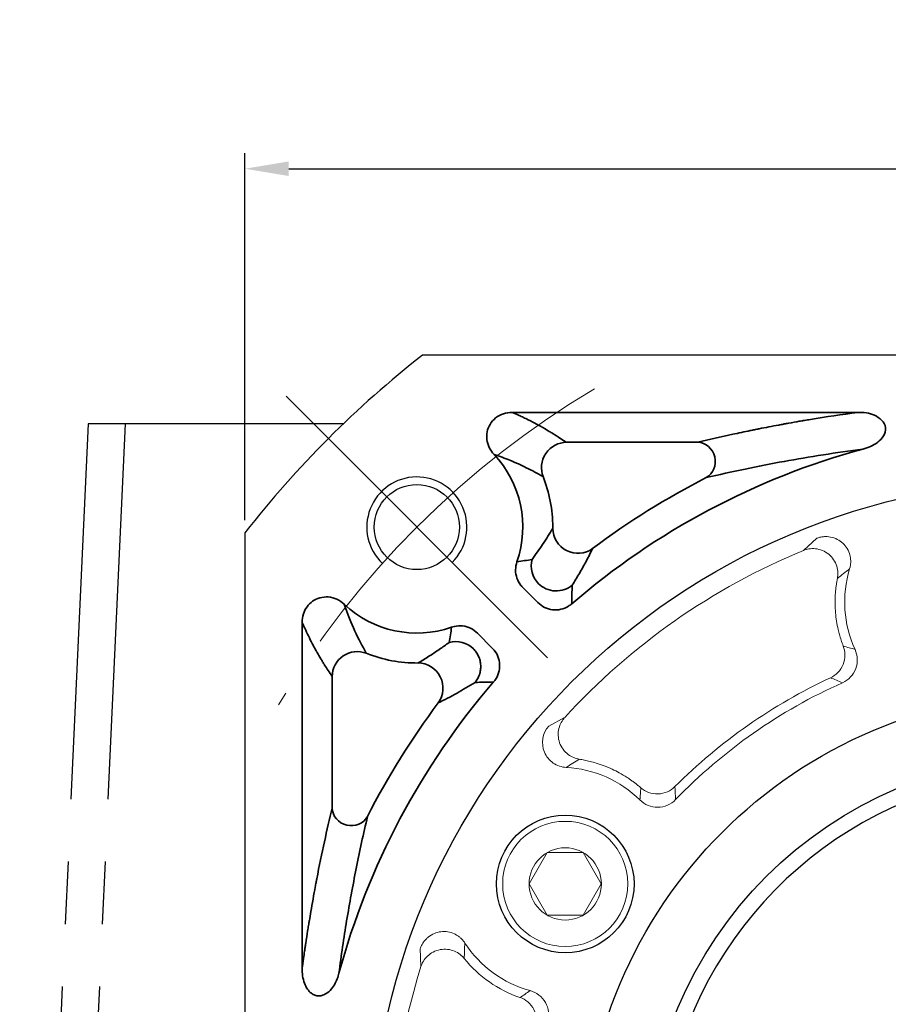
# Model space of a CAD drawing. Header units: millimetres. Extents: x -16 to 1014, y 0 to 717.
# Tile 4 of 15: x 88 to 158, y 475 to 554. Entities that reach past the tile are written whole.
import ezdxf

# ---------------------------------------------------------------- set-up
doc = ezdxf.new("R2010")
doc.units = ezdxf.units.MM
doc.header["$LTSCALE"] = 2.5
doc.header["$PDSIZE"] = -5
doc.linetypes.add('点画线', pattern=[18, 12, -2, 2, -2])
doc.layers.get('0').update_dxf_attribs({"lineweight": 35})
doc.layers.add('7中心线层', color=7, linetype='点画线')
doc.layers.add('标注线', color=7, linetype='Continuous')
for name, color, linetype, lineweight in [('中心线层', 1, '点画线', 18), ('尺寸线层', 3, 'Continuous', 18), ('粗实线', 7, 'Continuous', 30), ('细实线', 7, 'Continuous', 13)]:
    doc.layers.add(name, color=color, linetype=linetype, lineweight=lineweight)
doc.styles.add('工程字', font='gbenor.shx', dxfattribs={"bigfont": 'gbcbig.shx'})
doc.dimstyles.new('ISO-25', dxfattribs={"dimtxt": 9, "dimasz": 3.5, "dimexe": 1.25, "dimexo": 1, "dimgap": 1.5, "dimtad": 1, "dimtxsty": '工程字', "dimcen": 2, "dimadec": 0, "dimazin": 0, "dimtfac": 1, "dimtmove": 0, "dimatfit": 3, "dimfxl": 1, "dimarcsym": 0})
doc.dimstyles.new('ISO-25-1', dxfattribs={"dimtxt": 9, "dimasz": 3.5, "dimexe": 1.25, "dimexo": 1, "dimgap": 1.5, "dimtad": 1, "dimtoh": 1, "dimtxsty": '工程字', "dimcen": 2, "dimadec": 0, "dimazin": 0, "dimtfac": 1, "dimtmove": 0, "dimatfit": 3, "dimfxl": 1, "dimarcsym": 0})

# ---------------------------------------------------------------- blocks, each defined once
blk = doc.blocks.new('*D33')
at = {"layer": 'Defpoints', "color": 0, "ltscale": 2.5}
for p in [(236.299, 542.054), (106.299, 512.965), (236.299, 512.965)]:
    blk.add_point(p, dxfattribs=at)
at = {"layer": '尺寸线层', "color": 0, "lineweight": -2}
for p, q in [((106.299, 513.965), (106.299, 543.304)), ((236.299, 513.965), (236.299, 543.304)), ((109.799, 542.054), (232.799, 542.054))]:
    blk.add_line(p, q, dxfattribs=at)
at = {"layer": '尺寸线层', "color": 0, "ltscale": 2.5}
for points in [[(109.799, 542.637), (109.799, 541.47), (106.299, 542.054)], [(232.799, 541.47), (232.799, 542.637), (236.299, 542.054)]]:
    blk.add_solid(points, dxfattribs=at)
at = {"layer": '尺寸线层', "color": 0, "ltscale": 2.5, "insert": (171.299, 548.054), "char_height": 9, "attachment_point": 5, "style": '工程字'}
blk.add_mtext('130', dxfattribs=at)
blk = doc.blocks.new('*D35')
at = {"layer": 'Defpoints', "color": 0, "ltscale": 2.5}
for p in [(226.486, 523.483), (116.112, 400.835)]:
    blk.add_point(p, dxfattribs=at)
at = {"layer": '尺寸线层', "color": 0, "lineweight": -2}
for p, q in [((242.57, 541.356), (228.827, 526.085)), ((262.82, 541.356), (242.57, 541.356)), ((171.299, 460.159), (171.299, 464.159)), ((169.299, 462.159), (173.299, 462.159))]:
    blk.add_line(p, q, dxfattribs=at)
at = {"layer": '尺寸线层', "color": 0, "ltscale": 2.5}
blk.add_solid([(228.393, 526.475), (229.261, 525.695), (226.486, 523.483)], dxfattribs=at)
at = {"layer": '尺寸线层', "color": 0, "ltscale": 2.5, "insert": (253.445, 547.356), "char_height": 9, "attachment_point": 5, "style": '工程字'}
blk.add_mtext('∅165', dxfattribs=at)
blk = doc.blocks.new('*D37')
at = {"layer": 'Defpoints', "color": 0, "ltscale": 2.5}
for p in [(148.553, 530.999), (194.045, 393.32)]:
    blk.add_point(p, dxfattribs=at)
at = {"layer": '尺寸线层', "color": 0, "lineweight": -2}
for p, q in [((171.299, 460.159), (171.299, 464.159)), ((169.299, 462.159), (173.299, 462.159)), ((205.517, 358.601), (195.143, 389.997)), ((226.517, 358.601), (205.517, 358.601))]:
    blk.add_line(p, q, dxfattribs=at)
at = {"layer": '尺寸线层', "color": 0, "ltscale": 2.5}
blk.add_solid([(195.697, 390.18), (194.589, 389.814), (194.045, 393.32)], dxfattribs=at)
at = {"layer": '尺寸线层', "color": 0, "ltscale": 2.5, "insert": (216.767, 364.601), "char_height": 9, "attachment_point": 5, "style": '工程字'}
blk.add_mtext('∅145', dxfattribs=at)
blk = doc.blocks.new('*D38')
at = {"layer": 'Defpoints', "color": 0, "ltscale": 2.5}
for p in [(171.299, 532.159), (130.486, 421.347), (109.581, 400.441), (171.299, 392.159), (123.914, 380.087)]:
    blk.add_point(p, dxfattribs=at)
at = {"layer": '尺寸线层', "color": 0, "lineweight": -2}
for p, q in [((108.874, 399.734), (103.403, 394.264)), ((171.299, 391.159), (171.299, 366.14))]:
    blk.add_line(p, q, dxfattribs=at)
blk.add_arc((171.299, 462.159), 94.769, 227.11616, 267.88384, dxfattribs=at)
at = {"layer": '尺寸线层', "color": 0, "ltscale": 2.5}
for points in [[(107.212, 393.139), (106.402, 392.299), (104.287, 395.147)], [(167.789, 366.872), (167.81, 368.038), (171.299, 367.39)]]:
    blk.add_solid(points, dxfattribs=at)
at = {"layer": '尺寸线层', "color": 0, "ltscale": 2.5, "insert": (137.328, 380.147), "char_height": 9, "attachment_point": 5, "rotation": 337.5, "style": '工程字'}
blk.add_mtext('45%%d', dxfattribs=at)

msp = doc.modelspace()

# ---------------------------------------------------------------- linework, layer by layer
for p, q in [((127.658, 522.586), (155.291, 522.586)), ((142.485, 520.194), (131.97, 520.194)), ((129.705, 507.393), (128.512, 508.585)), ((110.872, 478.167), (110.872, 505.8)), ((124.873, 504.946), (126.065, 503.753)), ((113.264, 501.488), (113.264, 490.973))]:
    msp.add_line(p, q)
at = {"color": 7, "linetype": 'Continuous', "lineweight": 15}
for p, q in [((151.997, 512.524), (150.928, 511.554)), ((131.85, 498.195), (130.573, 497.523)), ((120.31, 479.747), (120.366, 478.305))]:
    msp.add_line(p, q, dxfattribs=at)
for centre, radius, start, end in [((120.034, 513.424), 8.473, 340.86541, 43.2348), ((171.299, 462.159), 59.573, 105.19654, 130.74697), ((120.034, 513.424), 10.865, 0, 21.81267), ((171.299, 462.159), 61.965, 117.0036, 126.90813), ((120.034, 513.424), 10.865, 359.44295, 0), ((120.034, 513.424), 8.473, 226.7652, 289.13458), ((120.034, 513.424), 10.865, 248.18733, 270.55705), ((171.299, 462.159), 59.573, 139.25303, 164.80346), ((171.299, 462.159), 61.965, 143.09187, 152.9964)]:
    msp.add_arc(centre, radius, start, end)
for start, end in [(112.41153, 137.58854), (162.41146, 197.58854)]:
    msp.add_arc((171.299, 462.159), 53.43, start, end, dxfattribs=at)
at = {"extrusion": (0, 0, -1)}
for centre, major_axis, ratio, start_param, end_param in [((142.485, 518.7), (-0.35, 1.459), 0.936415, 0.251008, 2.890584), ((132.89, 513.299), (1.785, -0.903), 0.981015, 0.466104, 2.675489), ((131.176, 510.303), (0.507, -1.935), 0.994903, 1.043729, 2.097864), ((123.155, 502.283), (-1.935, 0.507), 0.994903, 1.043729, 2.097864), ((115.256, 501.488), (-1.656, -1.121), 0.988038, 0.600645, 2.540947), ((120.159, 500.568), (-0.903, 1.785), 0.981015, 0.466104, 2.675489), ((114.758, 490.973), (1.459, -0.35), 0.936415, 0.251008, 2.890584)]:
    msp.add_ellipse(centre, major_axis=major_axis, ratio=ratio, start_param=start_param, end_param=end_param, dxfattribs=at)
for points, knots in [([(127.658, 522.586), (127.423, 522.589), (127.182, 522.552), (126.733, 522.402), (126.517, 522.286), (126.156, 521.995), (126.002, 521.819), (125.777, 521.442), (125.698, 521.237), (125.615, 520.823), (125.609, 520.609), (125.662, 520.191), (125.725, 519.981), (125.916, 519.583), (126.049, 519.392), (126.207, 519.229)], [0, 0, 0, 0, 0.151852, 0.151852, 0.304226, 0.304226, 0.448806, 0.448806, 0.584614, 0.584614, 0.717586, 0.717586, 0.853995, 0.853995, 1, 1, 1, 1]), ([(127.658, 522.586), (127.812, 522.519), (128, 522.437), (128.323, 522.288), (128.438, 522.234), (128.619, 522.148), (128.712, 522.103), (128.808, 522.056), (128.872, 522.024), (128.905, 522.007), (129.2, 521.86), (129.419, 521.745), (129.696, 521.595), (129.779, 521.549), (129.892, 521.486), (129.946, 521.456), (129.995, 521.429), (130.019, 521.415), (130.031, 521.409), (130.042, 521.402), (130.05, 521.398), (130.054, 521.395), (130.17, 521.329), (130.312, 521.247), (130.564, 521.097), (130.654, 521.043), (130.798, 520.955), (130.872, 520.909), (130.962, 520.853), (131.008, 520.824), (131.028, 520.811), (131.042, 520.803), (131.049, 520.799), (131.472, 520.531), (131.768, 520.331), (131.97, 520.194)], [0, 0, 0, 0, 0.125, 0.125, 0.1875, 0.1875, 0.21875, 0.234375, 0.234375, 0.25, 0.25, 0.375, 0.375, 0.4375, 0.4375, 0.46875, 0.484375, 0.484375, 0.492188, 0.496094, 0.496094, 0.5, 0.5, 0.625, 0.625, 0.6875, 0.6875, 0.71875, 0.734375, 0.742187, 0.746094, 0.746094, 0.75, 0.75, 1, 1, 1, 1]), ([(155.291, 522.586), (153.999, 522.413), (152.575, 522.201), (151.164, 521.966), (150.991, 521.936), (150.952, 521.93), (150.936, 521.927), (150.884, 521.918), (150.78, 521.901), (150.398, 521.835), (149.979, 521.761), (149.592, 521.691), (149.486, 521.672), (149.416, 521.659), (149.384, 521.653), (149.22, 521.623), (148.827, 521.55), (148.172, 521.426), (147.617, 521.317), (147.324, 521.259), (147.275, 521.249), (147.261, 521.246), (147.232, 521.24), (147.159, 521.226), (146.971, 521.188), (146.333, 521.058), (144.822, 520.739), (143.422, 520.419), (142.485, 520.194)], [0, 0, 0, 0, 0.25, 0.28125, 0.285156, 0.285156, 0.289062, 0.289062, 0.296875, 0.3125, 0.375, 0.390625, 0.398437, 0.398437, 0.40625, 0.40625, 0.4375, 0.5, 0.5625, 0.570312, 0.570312, 0.574219, 0.574219, 0.578125, 0.59375, 0.625, 0.75, 1, 1, 1, 1]), ([(155.683, 519.65), (156.112, 519.752), (156.517, 519.924), (157.225, 520.471), (157.542, 520.885), (157.439, 521.826), (157.026, 522.17), (156.195, 522.534), (155.739, 522.599), (155.291, 522.586)], [0, 0, 0, 0, 0.25, 0.25, 0.5, 0.5, 0.75, 0.75, 1, 1, 1, 1]), ([(131.97, 520.194), (131.425, 520.188), (130.728, 519.892), (129.94, 518.728), (129.924, 517.97), (130.121, 517.462)], [0, 0, 0, 0, 0.5, 0.5, 1, 1, 1, 1]), ([(126.207, 519.229), (126.641, 519.072), (127.581, 518.732), (128.866, 518.143), (129.684, 517.699), (130.121, 517.462)], [0, 0, 0, 0, 0.28547, 0.61877, 1, 1, 1, 1]), ([(143.164, 517.369), (144.179, 517.6), (146.108, 518.039), (149.241, 518.65), (152.317, 519.183), (154.609, 519.501), (155.683, 519.649)], [0, 0, 0, 0, 0.29364, 0.557701, 0.792842, 1, 1, 1, 1]), ([(130.898, 513.319), (130.649, 512.909), (130.199, 512.166), (129.548, 511.25), (129.257, 510.84)], [0, 0, 0, 0, 0.552079, 1, 1, 1, 1]), ([(132.451, 508.772), (132.649, 509.093), (133.076, 509.786), (133.607, 510.75), (133.92, 511.374), (134.087, 511.706)], [0, 0, 0, 0, 0.286889, 0.620114, 1, 1, 1, 1]), ([(128.039, 510.647), (127.966, 510.438), (127.927, 510.214), (127.926, 509.771), (127.964, 509.547), (128.11, 509.129), (128.22, 508.931), (128.405, 508.698), (128.457, 508.64), (128.512, 508.585)], [0, 0, 0, 0, 0.299144, 0.299144, 0.598401, 0.598401, 0.896323, 0.896323, 1, 1, 1, 1]), ([(129.767, 508.894), (130.085, 508.58), (130.572, 508.342), (131.6, 508.295), (132.106, 508.489), (132.451, 508.772)], [0, 0, 0, 0, 0.5, 0.5, 1, 1, 1, 1]), ([(114.229, 507.251), (114.059, 507.415), (113.86, 507.553), (113.43, 507.752), (113.193, 507.815), (112.73, 507.851), (112.498, 507.828), (112.076, 507.707), (111.879, 507.612), (111.535, 507.368), (111.383, 507.216), (111.135, 506.874), (111.038, 506.678), (110.903, 506.258), (110.869, 506.027), (110.872, 505.8)], [0, 0, 0, 0, 0.151868, 0.151868, 0.304276, 0.304276, 0.448657, 0.448657, 0.584251, 0.584251, 0.717242, 0.717242, 0.853866, 0.853866, 1, 1, 1, 1]), ([(129.705, 507.393), (129.861, 507.235), (130.046, 507.101), (130.446, 506.906), (130.665, 506.841), (131.105, 506.79), (131.331, 506.802), (131.76, 506.899), (131.969, 506.985), (132.246, 507.157), (132.333, 507.221), (132.414, 507.292)], [0, 0, 0, 0, 0.224454, 0.224454, 0.449086, 0.449086, 0.671255, 0.671255, 0.892609, 0.892609, 1, 1, 1, 1]), ([(110.872, 505.8), (111.054, 505.379), (111.339, 504.764), (111.695, 504.073), (111.878, 503.735), (111.971, 503.567), (112.018, 503.484), (112.041, 503.442), (112.053, 503.421), (112.059, 503.411), (112.061, 503.407), (112.063, 503.403), (112.065, 503.399), (112.158, 503.237), (112.303, 502.989), (112.48, 502.697), (112.571, 502.55), (112.617, 502.477), (112.64, 502.44), (112.652, 502.421), (112.658, 502.412), (112.66, 502.408), (112.663, 502.404), (112.665, 502.401), (112.843, 502.119), (113.043, 501.814), (113.264, 501.488)], [0, 0, 0, 0, 0.25, 0.375, 0.4375, 0.46875, 0.484375, 0.492187, 0.496094, 0.498047, 0.499023, 0.499023, 0.5, 0.5, 0.625, 0.6875, 0.71875, 0.734375, 0.742187, 0.746094, 0.748047, 0.749023, 0.749023, 0.75, 0.75, 1, 1, 1, 1]), ([(124.873, 504.946), (124.717, 505.103), (124.532, 505.235), (124.134, 505.429), (123.915, 505.493), (123.476, 505.544), (123.25, 505.532), (122.959, 505.466), (122.884, 505.445), (122.811, 505.419)], [0, 0, 0, 0, 0.299149, 0.299149, 0.598412, 0.598412, 0.896335, 0.896335, 1, 1, 1, 1]), ([(122.618, 504.201), (122.35, 504.009), (121.77, 503.593), (120.957, 503.058), (120.423, 502.733), (120.139, 502.56)], [0, 0, 0, 0, 0.287089, 0.620341, 1, 1, 1, 1]), ([(126.166, 501.044), (126.312, 501.211), (126.431, 501.406), (126.597, 501.819), (126.645, 502.043), (126.663, 502.485), (126.634, 502.71), (126.506, 503.13), (126.405, 503.332), (126.212, 503.596), (126.142, 503.678), (126.065, 503.753)], [0, 0, 0, 0, 0.224452, 0.224452, 0.449083, 0.449083, 0.67125, 0.67125, 0.892605, 0.892605, 1, 1, 1, 1]), ([(121.752, 499.371), (122.231, 499.61), (123.1, 500.042), (124.195, 500.709), (124.686, 501.007)], [0, 0, 0, 0, 0.552323, 1, 1, 1, 1]), ([(110.872, 478.167), (110.9, 478.376), (110.937, 478.652), (111.008, 479.154), (111.033, 479.336), (111.076, 479.63), (111.098, 479.783), (111.125, 479.969), (111.14, 480.064), (111.147, 480.112), (111.15, 480.136), (111.152, 480.147), (111.153, 480.153), (111.154, 480.158), (111.207, 480.512), (111.257, 480.839), (111.329, 481.297), (111.353, 481.444), (111.387, 481.657), (111.404, 481.761), (111.423, 481.879), (111.433, 481.938), (111.438, 481.967), (111.44, 481.981), (111.441, 481.986), (111.442, 481.991), (111.443, 481.995), (111.506, 482.38), (111.604, 482.96), (111.804, 484.07), (111.862, 484.385), (111.937, 484.784), (111.96, 484.904), (111.991, 485.067), (112.006, 485.144), (112.021, 485.226), (112.029, 485.265), (112.033, 485.284), (112.034, 485.29), (112.035, 485.294), (112.036, 485.299), (112.036, 485.304), (112.438, 487.384), (112.85, 489.249), (113.264, 490.973)], [0, 0, 0, 0, 0.0625, 0.0625, 0.09375, 0.09375, 0.109375, 0.117188, 0.121094, 0.123047, 0.124023, 0.124512, 0.124512, 0.125, 0.125, 0.1875, 0.1875, 0.21875, 0.21875, 0.234375, 0.242188, 0.246094, 0.248047, 0.249023, 0.249512, 0.249512, 0.25, 0.25, 0.375, 0.375, 0.4375, 0.4375, 0.46875, 0.46875, 0.484375, 0.492188, 0.496094, 0.498047, 0.499023, 0.499512, 0.499512, 0.5, 0.5, 1, 1, 1, 1]), ([(113.809, 477.775), (113.905, 478.486), (114.106, 479.972), (114.434, 482.043), (114.797, 484.129), (115.195, 486.205), (115.629, 488.289), (115.932, 489.611), (116.089, 490.294)], [0, 0, 0, 0, 0.135064, 0.282393, 0.442317, 0.615096, 0.800936, 1, 1, 1, 1]), ([(110.872, 478.167), (110.86, 477.767), (110.914, 477.355), (111.054, 476.976), (111.116, 476.812), (111.195, 476.65), (111.382, 476.379), (111.487, 476.263), (111.695, 476.105), (111.792, 476.051), (111.996, 475.979), (112.108, 475.961), (112.314, 475.964), (112.412, 475.981), (112.634, 476.052), (112.756, 476.119), (113.036, 476.32), (113.181, 476.476), (113.504, 476.919), (113.65, 477.235), (113.771, 477.63), (113.791, 477.702), (113.808, 477.775)], [0, 0, 0, 0, 0.227871, 0.227871, 0.227871, 0.325826, 0.325826, 0.409321, 0.409321, 0.466956, 0.466956, 0.525146, 0.525146, 0.576778, 0.576778, 0.650483, 0.650483, 0.766066, 0.766066, 0.957958, 0.957958, 1, 1, 1, 1])]:
    msp.add_open_spline(points, degree=3, knots=knots)
at = {"color": 7, "linetype": 'Continuous', "lineweight": 15}
for points, knots in [([(154.625, 510.074), (154.639, 510.121), (154.666, 510.215), (154.693, 510.357), (154.71, 510.495), (154.717, 510.629), (154.715, 510.756), (154.706, 510.876), (154.692, 510.986), (154.673, 511.086), (154.615, 511.332), (154.456, 511.708), (154.104, 512.142), (153.645, 512.466), (153.204, 512.617), (152.828, 512.663), (152.544, 512.658), (152.26, 512.614), (152.083, 512.553), (151.997, 512.524)], [0, 0, 0, 0, 0.033113, 0.065458, 0.096775, 0.126814, 0.15534, 0.182137, 0.207011, 0.229793, 0.250338, 0.37679, 0.499723, 0.620691, 0.74932, 0.807536, 0.874448, 0.939503, 1, 1, 1, 1]), ([(153.65, 509.319), (153.677, 509.462), (153.691, 509.619), (153.677, 509.95), (153.648, 510.124), (153.539, 510.472), (153.457, 510.646), (153.241, 510.97), (153.107, 511.12), (152.799, 511.373), (152.626, 511.475), (152.266, 511.624), (152.08, 511.67), (151.717, 511.71), (151.541, 511.704), (151.214, 511.653), (151.064, 511.609), (150.928, 511.554)], [0, 0, 0, 0, 0.125, 0.125, 0.25, 0.25, 0.375, 0.375, 0.5, 0.5, 0.625, 0.625, 0.75, 0.75, 0.875, 0.875, 1, 1, 1, 1]), ([(153.65, 509.319), (153.63, 509.215), (153.59, 509.002), (153.542, 508.671), (153.502, 508.319), (153.468, 507.846), (153.457, 507.264), (153.492, 506.579), (153.575, 505.9), (153.688, 505.317), (153.816, 504.815), (153.947, 504.375), (154.059, 504.073), (154.117, 503.915)], [0, 0, 0, 0, 0.057331, 0.118324, 0.182826, 0.250662, 0.376801, 0.500343, 0.624737, 0.74985, 0.8243, 0.907703, 1, 1, 1, 1]), ([(153.097, 501.384), (153.302, 501.481), (153.506, 501.62), (153.858, 501.983), (154.006, 502.205), (154.202, 502.693), (154.251, 502.955), (154.248, 503.461), (154.198, 503.703), (154.117, 503.915)], [0, 0, 0, 0, 0.25, 0.25, 0.5, 0.5, 0.75, 0.75, 1, 1, 1, 1]), ([(154.059, 500.984), (154.542, 501.199), (154.934, 501.615), (155.303, 502.6), (155.281, 503.17), (155.058, 503.649)], [0, 0, 0, 0, 0.5, 0.5, 1, 1, 1, 1]), ([(154.117, 503.915), (154.275, 503.868), (154.585, 503.777), (154.902, 503.691), (155.058, 503.649)], [0, 0, 0, 0, 0.510515, 1, 1, 1, 1]), ([(131.85, 498.195), (131.752, 498.087), (131.659, 497.961), (131.5, 497.671), (131.434, 497.507), (131.347, 497.153), (131.326, 496.962), (131.343, 496.573), (131.381, 496.375), (131.513, 496), (131.608, 495.822), (131.838, 495.508), (131.974, 495.372), (132.264, 495.15), (132.418, 495.064), (132.723, 494.937), (132.875, 494.897), (133.02, 494.874)], [0, 0, 0, 0, 0.125, 0.125, 0.25, 0.25, 0.375, 0.375, 0.5, 0.5, 0.625, 0.625, 0.75, 0.75, 0.875, 0.875, 1, 1, 1, 1]), ([(130.573, 497.523), (130.078, 496.953), (129.943, 496.11), (130.378, 495.084), (130.625, 494.78), (131.235, 494.358), (131.603, 494.233), (131.976, 494.215)], [0, 0, 0, 0, 0.5, 0.5, 0.75, 0.75, 1, 1, 1, 1]), ([(137.939, 492.588), (137.861, 492.654), (137.71, 492.783), (137.482, 492.963), (137.262, 493.127), (137.05, 493.277), (136.709, 493.504), (136.246, 493.781), (135.637, 494.09), (135.017, 494.352), (134.426, 494.555), (133.894, 494.701), (133.445, 494.802), (133.157, 494.851), (133.02, 494.874)], [0, 0, 0, 0, 0.055585, 0.108396, 0.158436, 0.205698, 0.250167, 0.382138, 0.499674, 0.622841, 0.749355, 0.840352, 0.924065, 1, 1, 1, 1]), ([(137.865, 491.614), (137.879, 491.774), (137.908, 492.102), (137.928, 492.423), (137.939, 492.588)], [0, 0, 0, 0, 0.489671, 1, 1, 1, 1]), ([(137.939, 492.588), (138.11, 492.439), (138.32, 492.31), (138.794, 492.135), (139.057, 492.091), (139.582, 492.109), (139.841, 492.171), (140.302, 492.378), (140.502, 492.522), (140.663, 492.682)], [0, 0, 0, 0, 0.25, 0.25, 0.5, 0.5, 0.75, 0.75, 1, 1, 1, 1]), ([(137.865, 491.614), (138.24, 491.24), (138.768, 491.025), (139.82, 491.036), (140.343, 491.261), (140.71, 491.641)], [0, 0, 0, 0, 0.5, 0.5, 1, 1, 1, 1]), ([(123.877, 480.186), (123.849, 480.227), (123.794, 480.307), (123.703, 480.419), (123.608, 480.521), (123.51, 480.613), (123.411, 480.693), (123.314, 480.763), (123.221, 480.823), (123.132, 480.873), (122.906, 480.986), (122.516, 481.106), (121.957, 481.116), (121.414, 480.972), (121.015, 480.732), (120.738, 480.474), (120.559, 480.253), (120.41, 480.006), (120.343, 479.831), (120.31, 479.747)], [0, 0, 0, 0, 0.033113, 0.065457, 0.096774, 0.126813, 0.155339, 0.182136, 0.20701, 0.229792, 0.250337, 0.37679, 0.499723, 0.620691, 0.74932, 0.807536, 0.874448, 0.939503, 1, 1, 1, 1]), ([(123.828, 478.953), (123.736, 479.066), (123.625, 479.178), (123.362, 479.379), (123.21, 479.469), (122.873, 479.609), (122.687, 479.659), (122.3, 479.701), (122.099, 479.695), (121.708, 479.621), (121.518, 479.555), (121.173, 479.375), (121.018, 479.262), (120.754, 479.009), (120.645, 478.871), (120.474, 478.588), (120.411, 478.444), (120.366, 478.305)], [0, 0, 0, 0, 0.125, 0.125, 0.25, 0.25, 0.375, 0.375, 0.5, 0.5, 0.625, 0.625, 0.75, 0.75, 0.875, 0.875, 1, 1, 1, 1]), ([(130.489, 473.902), (130.636, 474.411), (130.569, 474.979), (130.05, 475.896), (129.599, 476.246), (129.087, 476.382)], [0, 0, 0, 0, 0.5, 0.5, 1, 1, 1, 1]), ([(129.563, 473.422), (129.622, 473.641), (129.646, 473.887), (129.595, 474.39), (129.519, 474.647), (129.272, 475.111), (129.102, 475.317), (128.712, 475.64), (128.495, 475.757), (128.28, 475.831)], [0, 0, 0, 0, 0.25, 0.25, 0.5, 0.5, 0.75, 0.75, 1, 1, 1, 1])]:
    msp.add_open_spline(points, degree=3, knots=knots, dxfattribs=at)
for points in [[(128.039, 510.647), (128.448, 510.703), (128.854, 510.768), (129.257, 510.84)], [(132.414, 507.292), (132.424, 507.782), (132.437, 508.276), (132.451, 508.772)], [(114.229, 507.251), (114.767, 505.658), (115.366, 504.453), (115.996, 503.337)], [(122.618, 504.201), (122.69, 504.604), (122.755, 505.01), (122.811, 505.419)], [(126.166, 501.044), (125.671, 501.034), (125.178, 501.021), (124.686, 501.007)]]:
    msp.add_open_spline(points, degree=3)
for points in [[(154.625, 510.074), (154.283, 509.825), (153.959, 509.573), (153.65, 509.319)], [(155.058, 503.649), (154.129, 505.652), (153.976, 507.963), (154.625, 510.074)], [(153.097, 501.384), (148.487, 499.239), (144.258, 496.279), (140.663, 492.682)], [(154.059, 500.984), (153.73, 501.116), (153.41, 501.25), (153.097, 501.384)], [(140.71, 491.641), (144.51, 495.572), (149.062, 498.759), (154.059, 500.984)], [(133.02, 494.874), (132.675, 494.67), (132.327, 494.452), (131.976, 494.215)], [(131.976, 494.215), (134.176, 494.103), (136.297, 493.174), (137.865, 491.614)], [(140.663, 492.682), (140.683, 492.342), (140.699, 491.995), (140.71, 491.641)], [(123.877, 480.186), (123.847, 479.763), (123.832, 479.353), (123.828, 478.953)], [(129.087, 476.382), (126.951, 476.957), (125.078, 478.329), (123.877, 480.186)], [(123.828, 478.953), (124.984, 477.515), (126.545, 476.424), (128.28, 475.831)], [(128.28, 475.831), (128.549, 476.008), (128.818, 476.192), (129.087, 476.382)]]:
    msp.add_open_spline(points, degree=3, dxfattribs=at)
msp.add_rational_spline([(124.686, 501.007), (125.834, 502.404), (124.564, 503.691)], [1, 0.740742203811, 1], degree=2)
at = {"layer": '7中心线层'}
for p, q in [((93.76, 521.659), (88.29, 402.659)), ((96.726, 521.659), (91.256, 402.659))]:
    msp.add_line(p, q, dxfattribs=at)
at = {"layer": '中心线层'}
msp.add_line((130.486, 502.972), (109.581, 523.877), dxfattribs=at)
msp.add_arc((171.299, 462.159), 72.5, 120.73805, 149.26195, dxfattribs=at)
at = {"layer": '标注线'}
msp.add_line((114.15, 521.659), (93.76, 521.659), dxfattribs=at)
msp.add_arc((120.034, 513.424), 4, 315, 226.58077, dxfattribs=at)
at = {"layer": '粗实线', "lineweight": 30}
for p, q in [((222.105, 527.159), (120.493, 527.159)), ((106.299, 512.965), (106.299, 411.353))]:
    msp.add_line(p, q, dxfattribs=at)
for centre, radius in [((171.299, 462.159), 55), ((120.034, 513.424), 3.4), ((171.299, 462.159), 38), ((171.299, 462.159), 33), ((131.895, 484.909), 5.5)]:
    msp.add_circle(centre, radius, dxfattribs=at)
for radius, start, end in [(82.5, 128.01228, 141.98772), (31.75, 229.93146, 168.19495)]:
    msp.add_arc((171.299, 462.159), radius, start, end, dxfattribs=at)
at = {"layer": '粗实线', "linetype": 'Continuous', "lineweight": 30}
msp.add_arc((171.299, 462.159), 14, 4.05501, 175.94499, dxfattribs=at)
at = {"layer": '细实线'}
msp.add_lwpolyline([(134.781, 484.909), (133.338, 487.409), (130.451, 487.409), (129.008, 484.909), (130.451, 482.409), (133.338, 482.409)], close=True, dxfattribs=at)
for radius in [5, 2.887]:
    msp.add_circle((131.895, 484.909), radius, dxfattribs=at)

# ---------------------------------------------------------------- dimensions: what is measured, and where the dimension line sits
at = {"layer": '尺寸线层', "color": 3}
dim = msp.add_linear_dim(base=(236.299, 542.054), p1=(106.299, 512.965), p2=(236.299, 512.965), dimstyle='ISO-25-1', dxfattribs=at)
dim.commit()
dim.dimension.update_dxf_attribs({"geometry": '*D33', "text_midpoint": (171.299, 542.054), "dimtype": 160})
for p1, p2, picture, middle in [((116.112, 400.835), (226.486, 523.483), '*D35', (253.445, 541.356)), ((148.553, 530.999), (194.045, 393.32), '*D37', (216.767, 358.601))]:
    dim = msp.add_diameter_dim_2p(p1=p1, p2=p2, dimstyle='ISO-25-1', override={"dimtxsty": '工程字', "dimse2": 1, "dimsd2": 1, "dimtofl": 0, "dimatfit": 0}, dxfattribs=at)
    dim.commit()
    dim.dimension.update_dxf_attribs({"geometry": picture, "text_midpoint": middle, "dimtype": 163})
dim = msp.add_angular_dim_2l(base=(123.914, 380.087), line1=((130.486, 421.347), (109.581, 400.441)), line2=((171.299, 392.159), (171.299, 532.159)), dimstyle='ISO-25', dxfattribs=at)
dim.commit()
dim.dimension.update_dxf_attribs({"geometry": '*D38', "text_midpoint": (137.328, 380.147)})

doc.saveas('drawing.dxf')
